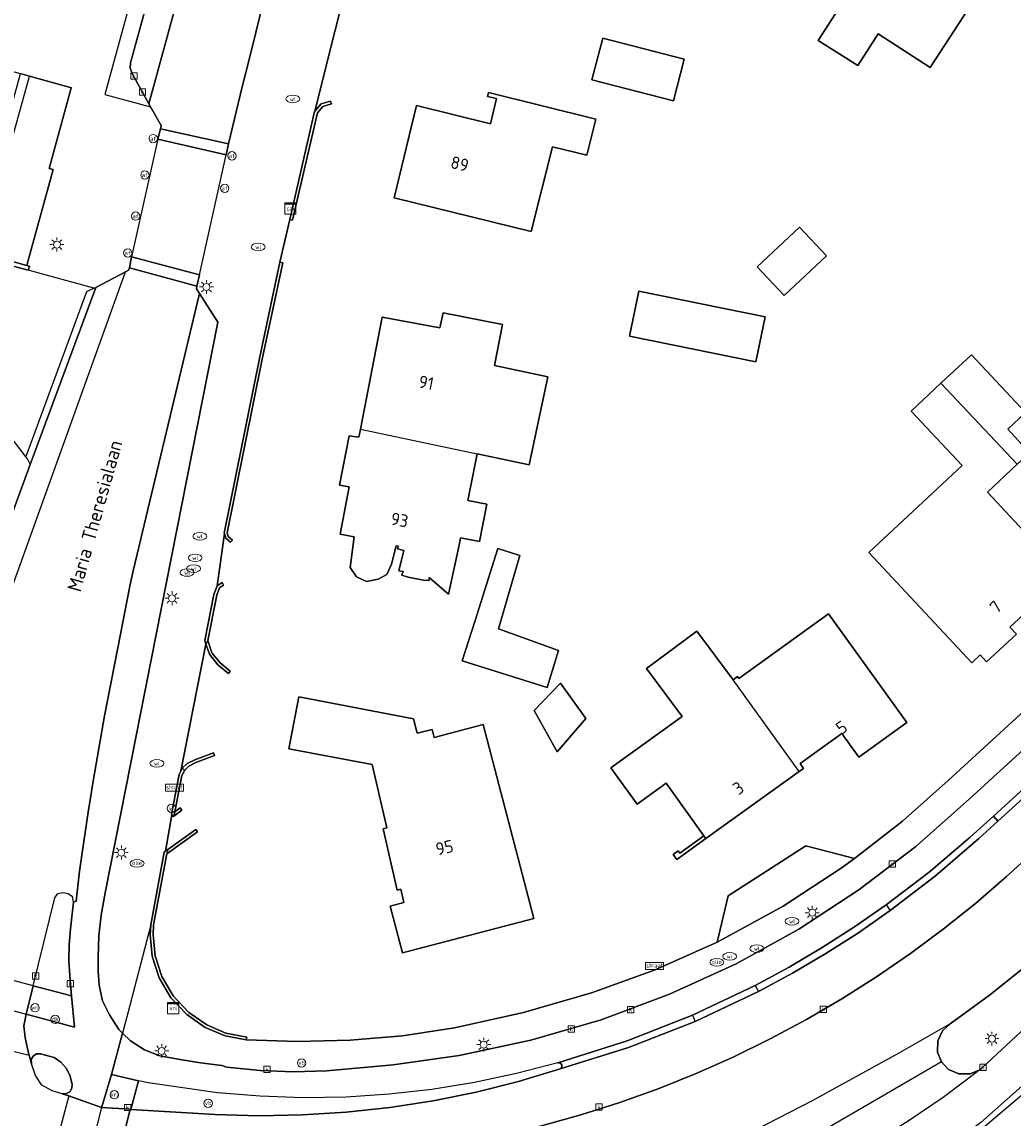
# Model space of a CAD drawing. Header units: metres. Extents: x 197147 to 199131, y 355511 to 356703.
# Tile 40 of 225: x 197538 to 197610, y 355995 to 356073. Entities that reach past the tile are written whole.
import ezdxf
from ezdxf.enums import TextEntityAlignment as Align

# ---------------------------------------------------------------- set-up
doc = ezdxf.new("R2010")
doc.units = ezdxf.units.M
for name, color, linetype in [('B-WE-GK-KADEMUUR-GV', 252, 'Continuous'), ('B-WE-GR-GRAS-GV', 252, 'Continuous'), ('B-WE-IE-MEUBILAIR_WEGMEUBILAIR-S', 252, 'Continuous'), ('B-WE-IE-TERREINAFSCHEIDING_KUNSTMATIG_MUUR-G', 252, 'IE-TERREINAFSCHEIDING-KUNSTMATIG-DICHT'), ('B-WE-IE-TERREINAFSCHEIDING_KUNSTMATIG_MUUR-GV', 252, 'IE-TERREINAFSCHEIDING-KUNSTMATIG-DICHT'), ('B-WE-KL-DATA_CAI-S', 252, 'Continuous'), ('B-WE-OG-BEBOUWING-GV', 252, 'Continuous'), ('B-WE-OG-BEBOUWING_HUISNUMMER-T18', 252, 'Continuous'), ('B-WE-OG-BEBOUWING_STRAATNAAM-T35', 252, 'Continuous'), ('B-WE-OG-TERREIN_ERF-GV', 252, 'Continuous'), ('B-WE-RI-HWA_KOLK-S', 253, 'Continuous'), ('B-WE-RI-VWA_AFSCHEIDER-S', 253, 'Continuous'), ('B-WE-VH-VERHARDING_ASFALT-GV', 253, 'Continuous'), ('B-WE-VH-VERHARDING_BETON-GV', 253, 'Continuous'), ('B-WE-VH-VERHARDING_GESLOTEN-GV', 253, 'Continuous'), ('B-WE-VH-VERHARDING_OPEN-GV', 253, 'Continuous'), ('B-WE-VH-VERHARDING_STRAATBAKSTEEN-GV', 253, 'Continuous'), ('B-WE-VH-VERHARDING_TEGEL-GV', 253, 'Continuous'), ('B-WE-VW-VRI-S', 253, 'Continuous')]:
    doc.layers.add(name, color=color, linetype=linetype)
doc.styles.add('NLCS-ISO-M-T18', font='NLCS-ISO.ttf', dxfattribs={"height": 1.8})
doc.styles.add('NLCS-ISO-M200-T25', font='NLCS-ISO.ttf')
doc.linetypes.add('IE-TERREINAFSCHEIDING-KUNSTMATIG-DICHT', pattern='A,8,-1,[82,NLCS.SHX,S=0.75,R=90,X=0,Y=0],-1', length=10)

# ---------------------------------------------------------------- blocks, each defined once
blk = doc.blocks.new('BGT-STRAATNAAMBORD-SO')
at = {"color": 0, "linetype": 'ByBlock', "lineweight": 18}
blk.add_lwpolyline([(-3.25, -1.25), (3.25, -1.25), (3.25, 1.25), (-3.25, 1.25)], close=True, dxfattribs=at)
at = {"color": 0, "linetype": 'ByBlock', "lineweight": 18, "style": 'NLCS-ISO-M-T18'}
blk.add_text('straat', height=1.5, dxfattribs=at).set_placement((0, 0.15), align=Align.MIDDLE_CENTER)
blk = doc.blocks.new('BGT-VERKLIKKER_TRANSPORTLEIDING-SO')
at = {"color": 0, "linetype": 'ByBlock', "lineweight": 18}
blk.add_circle((0, 0), 1.5, dxfattribs=at)
at = {"color": 0, "linetype": 'ByBlock', "lineweight": 18, "style": 'NLCS-ISO-M-T18'}
blk.add_text('vt', height=1.5, dxfattribs=at).set_placement((0, 0), align=Align.MIDDLE_CENTER)
blk = doc.blocks.new('BGT-VERKEERSREGELINSTALLATIEKAST-SO')
at = {"color": 0, "linetype": 'ByBlock', "lineweight": 18}
for points in [[(-2, 2), (2, 2), (2, 1.68), (-2, 1.68)], [(-2, 1.52), (2, 1.52), (2, -2), (-2, -2)]]:
    blk.add_lwpolyline(points, close=True, dxfattribs=at)
at = {"color": 0, "linetype": 'ByBlock', "lineweight": 18, "style": 'NLCS-ISO-M-T18'}
blk.add_text('vri', height=1.5, dxfattribs=at).set_placement((0, 0), align=Align.MIDDLE_CENTER)
blk = doc.blocks.new('BGT-CAIKAST-SO')
at = {"color": 0, "linetype": 'ByBlock', "lineweight": 18}
for points in [[(-2, 2), (2, 2), (2, 1.68), (-2, 1.68)], [(-2, 1.52), (2, 1.52), (2, -2), (-2, -2)]]:
    blk.add_lwpolyline(points, close=True, dxfattribs=at)
at = {"color": 0, "linetype": 'ByBlock', "lineweight": 18, "style": 'NLCS-ISO-M-T18'}
blk.add_text('cai', height=1.5, dxfattribs=at).set_placement((0, 0), align=Align.MIDDLE_CENTER)
blk = doc.blocks.new('BGT-LICHTMAST-SO')
at = {"color": 0, "linetype": 'ByBlock', "lineweight": 18}
for points in [[(-1.25, 0), (-2, 0)], [(-1.41, 1.41), (-0.88, 0.88)], [(0, 2), (0, 1.25)], [(0.88, 0.88), (1.41, 1.41)], [(2, 0), (1.25, 0)], [(-1.41, -1.41), (-0.88, -0.88)], [(0, -1.25), (0, -2)], [(0.88, -0.88), (1.41, -1.41)]]:
    blk.add_lwpolyline(points, dxfattribs=at)
blk.add_circle((0, 0), 1, dxfattribs=at)
blk = doc.blocks.new('BGT-VERKEERSREGELINSTALLATIEPAAL-SO')
at = {"color": 0, "linetype": 'ByBlock', "lineweight": 18}
blk.add_circle((0, 0), 1.5, dxfattribs=at)
at = {"color": 0, "linetype": 'ByBlock', "lineweight": 18, "style": 'NLCS-ISO-M-T18'}
blk.add_text('vri', height=1.5, dxfattribs=at).set_placement((-0.06, 0.08), align=Align.MIDDLE_CENTER)
blk = doc.blocks.new('BGT-VERKEERSBORDPAAL-SO')
at = {"color": 0, "linetype": 'ByBlock', "lineweight": 18}
blk.add_circle((0, 0), 1.5, dxfattribs=at)
at = {"color": 0, "linetype": 'ByBlock', "lineweight": 18, "style": 'NLCS-ISO-M-T18'}
blk.add_text('vb', height=1.5, dxfattribs=at).set_placement((0, 0.13), align=Align.MIDDLE_CENTER)
blk = doc.blocks.new('BGT-AFSLUITPAAL-SO')
at = {"color": 0, "linetype": 'ByBlock', "lineweight": 18}
blk.add_circle((0, 0), 1.5, dxfattribs=at)
at = {"color": 0, "linetype": 'ByBlock', "lineweight": 18, "style": 'NLCS-ISO-M-T18'}
blk.add_text('af', height=1.5, dxfattribs=at).set_placement((0, 0), align=Align.MIDDLE_CENTER)
blk = doc.blocks.new('BGT-DRUKKNOPPAAL-SO')
at = {"color": 0, "linetype": 'ByBlock', "lineweight": 18}
blk.add_circle((0, 0), 1.5, dxfattribs=at)
at = {"color": 0, "linetype": 'ByBlock', "lineweight": 18, "style": 'NLCS-ISO-M-T18'}
blk.add_text('dk', height=1.5, dxfattribs=at).set_placement((0, 0.15), align=Align.MIDDLE_CENTER)
blk = doc.blocks.new('BGT-WATERLEIDINGPUT-SO')
at = {"color": 0, "linetype": 'ByBlock', "lineweight": 18}
blk.add_ellipse((0, 0), major_axis=(2.5, 0), ratio=0.54, dxfattribs=at)
at = {"color": 0, "linetype": 'ByBlock', "lineweight": 18, "style": 'NLCS-ISO-M-T18'}
blk.add_text('wl', height=1.5, dxfattribs=at).set_placement((0, 0), align=Align.MIDDLE_CENTER)
blk = doc.blocks.new('BGT-KOLK-SO')
at = {"color": 0, "linetype": 'ByBlock', "lineweight": 18}
blk.add_lwpolyline([(-0.045, -0.045), (0.045, -0.045), (0.045, 0.045), (-0.045, 0.045)], close=True, dxfattribs=at)
at = {"color": 0, "linetype": 'ByBlock', "lineweight": 18, "style": 'NLCS-ISO-M-T18'}
blk.add_text('k', height=0.06, dxfattribs=at).set_placement((0, 0), align=Align.MIDDLE_CENTER)
blk = doc.blocks.new('BGT-BENZINEPUT_OLIEPUT-SO')
at = {"color": 0, "linetype": 'ByBlock', "lineweight": 18}
blk.add_ellipse((0, 0), major_axis=(2.5, 0), ratio=0.54, dxfattribs=at)
at = {"color": 0, "linetype": 'ByBlock', "lineweight": 18, "style": 'NLCS-ISO-M-T18'}
blk.add_text('olie', height=1.5, dxfattribs=at).set_placement((0, 0.16), align=Align.MIDDLE_CENTER)

msp = doc.modelspace()

# ---------------------------------------------------------------- linework, layer by layer
at = {"layer": 'B-WE-GK-KADEMUUR-GV', "flags": 128}
for points in [[(197557.674, 356059.167), (197557.88, 356059.125), (197559.66, 356066.84), (197560.056, 356067.29), (197560.677, 356067.479), (197560.616, 356067.68), (197559.938, 356067.473), (197559.489, 356066.964), (197559.467, 356066.939), (197557.674, 356059.167)], [(197553.563, 356036.159), (197553.269, 356036.423), (197553.195, 356036.674), (197555.709, 356049.155), (197557.184, 356056.068), (197556.979, 356056.112), (197555.503, 356049.198), (197552.979, 356036.665), (197552.992, 356036.619), (197553.084, 356036.307), (197553.423, 356036.003), (197553.563, 356036.159)], [(197551.794, 356028.954), (197552.436, 356032.203), (197552.632, 356032.737), (197552.932, 356032.925), (197552.82, 356033.103), (197552.46, 356032.877), (197552.233, 356032.26), (197551.577, 356028.939), (197551.666, 356028.678)], [(197551.794, 356028.954), (197551.666, 356028.678), (197551.908, 356027.969), (197552.522, 356027.202), (197553.277, 356026.573), (197553.411, 356026.734), (197552.673, 356027.35), (197552.095, 356028.072), (197551.794, 356028.954)], [(197549.967, 356019.769), (197550.138, 356019.642), (197550.439, 356019.933), (197550.942, 356020.187), (197552.27, 356020.69), (197552.196, 356020.886), (197550.857, 356020.379), (197550.316, 356020.106), (197549.967, 356019.769)], [(197549.967, 356019.769), (197549.866, 356019.57), (197549.74, 356019.322), (197549.179, 356016.475), (197549.225, 356016.418), (197549.321, 356016.3), (197549.368, 356016.336), (197549.426, 356016.642), (197549.94, 356019.253), (197550.138, 356019.642)], [(197549.368, 356016.336), (197549.943, 356016.768), (197549.817, 356016.936), (197549.426, 356016.642)], [(197548.916, 356013.933), (197548.86, 356013.634), (197551.049, 356015.205), (197550.927, 356015.376), (197548.916, 356013.933)], [(197548.916, 356013.933), (197548.749, 356013.813), (197548.669, 356013.755), (197547.698, 356008.537), (197547.656, 356007.814), (197547.811, 356006.272), (197548.3, 356004.737), (197549.151, 356003.298), (197550.287, 356002.081), (197551.619, 356001.156), (197553.037, 356000.554), (197554.55, 356000.264), (197554.59, 356000.471), (197553.098, 356000.756), (197551.721, 356001.341), (197550.425, 356002.241), (197549.32, 356003.425), (197548.493, 356004.823), (197548.018, 356006.315), (197547.866, 356007.819), (197547.906, 356008.499), (197547.909, 356008.525), (197548.86, 356013.634)]]:
    msp.add_lwpolyline(points, dxfattribs=at)
at = {"layer": 'B-WE-GR-GRAS-GV', "flags": 128}
msp.add_lwpolyline([(197610.648, 356005.65), (197607.911, 356003.479), (197605.084, 356001.428), (197604.533, 356000.925), (197604.193, 356000.19), (197604.179, 355999.381), (197604.456, 355998.688), (197604.972, 355998.148), (197605.714, 355997.825), (197606.524, 355997.829), (197607.21, 355998.122), (197607.332, 355998.213), (197607.446, 355998.311), (197622.726, 356012.517)], dxfattribs=at)
at = {"layer": 'B-WE-IE-TERREINAFSCHEIDING_KUNSTMATIG_MUUR-G', "ltscale": 0.2, "flags": 128}
for points in [[(197559.489, 356066.964), (197559.938, 356067.473), (197560.616, 356067.68), (197560.677, 356067.479), (197560.056, 356067.29), (197559.66, 356066.84), (197557.88, 356059.125), (197557.674, 356059.167)], [(197557.674, 356059.167), (197559.467, 356066.939), (197559.489, 356066.964)], [(197556.979, 356056.112), (197555.503, 356049.198), (197552.979, 356036.665), (197552.992, 356036.619)], [(197556.979, 356056.112), (197557.184, 356056.068), (197555.709, 356049.155), (197553.195, 356036.674), (197553.269, 356036.423), (197553.563, 356036.159)], [(197552.992, 356036.619), (197553.084, 356036.307), (197553.423, 356036.003), (197553.563, 356036.159)], [(197552.46, 356032.877), (197552.233, 356032.26), (197551.577, 356028.939), (197551.666, 356028.678)], [(197551.794, 356028.954), (197552.436, 356032.203), (197552.632, 356032.737), (197552.932, 356032.925), (197552.82, 356033.103)], [(197552.82, 356033.103), (197552.46, 356032.877)], [(197551.794, 356028.954), (197551.666, 356028.678)], [(197549.225, 356016.418), (197549.179, 356016.475), (197549.74, 356019.322), (197549.866, 356019.57)], [(197550.138, 356019.642), (197549.94, 356019.253), (197549.426, 356016.642)], [(197549.866, 356019.57), (197549.967, 356019.769)], [(197549.967, 356019.769), (197550.138, 356019.642)], [(197549.368, 356016.336), (197549.321, 356016.3), (197549.225, 356016.418)], [(197549.426, 356016.642), (197549.368, 356016.336)], [(197548.749, 356013.813), (197548.669, 356013.755), (197547.698, 356008.537)], [(197548.916, 356013.933), (197548.749, 356013.813)], [(197548.916, 356013.933), (197548.86, 356013.634)], [(197554.55, 356000.264), (197554.59, 356000.471), (197553.098, 356000.756), (197551.721, 356001.341), (197550.425, 356002.241), (197549.32, 356003.425), (197548.493, 356004.823), (197548.018, 356006.315), (197547.866, 356007.819), (197547.906, 356008.499), (197547.909, 356008.525), (197548.86, 356013.634)], [(197547.698, 356008.537), (197547.656, 356007.814), (197547.811, 356006.272), (197548.3, 356004.737), (197549.151, 356003.298), (197550.287, 356002.081), (197551.619, 356001.156), (197553.037, 356000.554), (197554.55, 356000.264)]]:
    msp.add_lwpolyline(points, dxfattribs=at)
at = {"layer": 'B-WE-IE-TERREINAFSCHEIDING_KUNSTMATIG_MUUR-GV', "ltscale": 0.2, "flags": 128}
for points in [[(197535.486, 356056.787), (197534.806, 356056.972), (197532.213, 356057.676), (197531.773, 356057.796), (197530.467, 356058.151), (197530.382, 356057.865), (197532.126, 356057.365), (197538.91, 356055.531), (197538.997, 356055.833), (197538.806, 356055.885), (197535.486, 356056.787)], [(197587.56, 356014.728), (197587.414, 356014.931), (197585.685, 356013.687), (197585.568, 356013.849), (197585.211, 356013.592), (197585.474, 356013.227), (197587.56, 356014.728)]]:
    msp.add_lwpolyline(points, dxfattribs=at)
at = {"layer": 'B-WE-OG-BEBOUWING-GV', "flags": 128}
for points in [[(197599.917, 356072.511), (197603.652, 356070.091), (197607.414, 356075.875), (197602.176, 356079.282), (197602.572, 356080.419), (197598.23, 356083.231), (197593.863, 356076.433), (197597.096, 356074.338), (197595.624, 356072.041), (197598.453, 356070.228), (197599.917, 356072.511)], [(197585.999, 356070.679), (197580.147, 356072.196), (197579.375, 356069.213), (197585.227, 356067.696), (197585.999, 356070.679)], [(197575.018, 356058.312), (197576.548, 356064.404), (197578.995, 356063.79), (197579.647, 356066.384), (197571.938, 356068.29), (197571.871, 356068.019), (197572.53, 356067.857), (197572.087, 356066.056), (197566.79, 356067.358), (197565.164, 356060.729), (197575.018, 356058.312)], [(197591.243, 356055.786), (197593.167, 356053.73), (197596.207, 356056.575), (197594.283, 356058.631), (197591.243, 356055.786)], [(197582.072, 356050.796), (197591.148, 356048.953), (197591.806, 356052.193), (197582.729, 356054.035), (197582.072, 356050.796)], [(197572.494, 356042.06), (197574.867, 356041.555), (197576.213, 356047.888), (197572.375, 356048.704), (197572.95, 356051.627), (197568.683, 356052.484), (197568.465, 356051.398), (197564.317, 356052.167), (197562.764, 356044.128), (197571.124, 356042.351), (197572.494, 356042.06)], [(197604.426, 356047.414), (197609.907, 356041.606), (197610.79, 356042.429), (197609.223, 356044.132), (197610.507, 356045.313), (197606.631, 356049.47), (197604.426, 356047.414)], [(197604.426, 356047.414), (197602.293, 356045.425), (197605.951, 356041.502), (197599.257, 356035.26), (197606.636, 356027.346), (197607.243, 356027.912), (197607.707, 356027.415), (197609.842, 356029.406), (197609.378, 356029.903), (197612.26, 356032.59), (197610.221, 356034.777), (197611.311, 356035.793), (197607.759, 356039.603), (197609.907, 356041.606)], [(197562.764, 356044.128), (197562.65, 356043.54), (197561.94, 356043.64), (197561.255, 356040.101), (197561.942, 356039.98), (197561.3, 356036.575), (197562.293, 356036.391), (197562.017, 356034.191), (197562.477, 356033.525), (197563.186, 356033.176), (197564.017, 356033.348), (197564.65, 356033.694), (197564.989, 356034.43), (197565.312, 356035.754), (197565.452, 356035.72), (197565.404, 356035.524), (197565.861, 356035.412), (197565.506, 356033.958), (197565.811, 356033.9), (197565.736, 356033.634), (197566.186, 356033.49), (197567.27, 356033.284), (197567.693, 356033.261), (197567.691, 356033.474), (197569.087, 356032.27), (197569.835, 356035.798), (197569.938, 356036.319), (197571.31, 356036.049), (197571.838, 356038.73), (197570.465, 356039), (197571.124, 356042.351)], [(197570.979, 356030.388), (197570.05, 356027.478), (197576.169, 356025.563), (197576.97, 356028.239), (197572.66, 356029.785), (197574.204, 356035.053), (197572.629, 356035.556), (197570.979, 356030.388)], [(197594.241, 356019.537), (197594.556, 356019.764), (197594.311, 356020.105), (197597.306, 356022.261), (197598.521, 356020.573), (197601.97, 356023.056), (197596.357, 356030.855), (197589.927, 356026.227), (197589.834, 356026.357), (197589.508, 356026.122)], [(197587.414, 356014.931), (197587.56, 356014.728), (197594.241, 356019.537), (197589.508, 356026.122), (197586.902, 356029.625), (197583.299, 356026.944), (197585.862, 356023.498), (197580.736, 356019.809), (197582.611, 356017.204), (197584.697, 356018.705), (197587.414, 356014.931)], [(197577.111, 356025.887), (197575.237, 356023.926), (197576.865, 356020.947), (197578.923, 356023.357), (197577.111, 356025.887)], [(197575.21, 356008.99), (197571.556, 356022.908), (197568.045, 356021.986), (197567.893, 356022.566), (197566.838, 356022.289), (197566.566, 356023.328), (197558.33, 356024.9), (197557.62, 356021.18), (197563.602, 356020.038), (197564.639, 356015.498), (197564.378, 356015.43), (197565.383, 356011.031), (197565.644, 356011.099), (197565.867, 356010.124), (197564.9, 356009.87), (197565.781, 356006.514), (197575.21, 356008.99)]]:
    msp.add_lwpolyline(points, dxfattribs=at)
at = {"layer": 'B-WE-OG-TERREIN_ERF-GV', "flags": 128}
for points in [[(197597.096, 356074.338), (197593.863, 356076.433), (197598.23, 356083.231), (197602.572, 356080.419), (197602.176, 356079.282), (197607.414, 356075.875), (197603.652, 356070.091), (197599.917, 356072.511), (197598.453, 356070.228), (197595.624, 356072.041), (197597.096, 356074.338)], [(197561.918, 356076.64), (197560.941, 356072.777), (197559.489, 356066.964), (197559.938, 356067.473), (197560.616, 356067.68), (197560.677, 356067.479), (197560.056, 356067.29), (197559.66, 356066.84), (197557.88, 356059.125), (197557.674, 356059.167), (197556.979, 356056.112), (197557.184, 356056.068), (197555.709, 356049.155), (197553.195, 356036.674), (197553.269, 356036.423), (197553.563, 356036.159), (197553.423, 356036.003), (197553.084, 356036.307), (197552.992, 356036.619), (197552.46, 356032.877), (197552.82, 356033.103), (197552.932, 356032.925), (197552.632, 356032.737), (197552.436, 356032.203), (197551.794, 356028.954), (197552.095, 356028.072), (197552.673, 356027.35), (197553.411, 356026.734), (197553.277, 356026.573), (197552.522, 356027.202), (197551.908, 356027.969), (197551.666, 356028.678)], [(197585.999, 356070.679), (197585.227, 356067.696), (197579.375, 356069.213), (197580.147, 356072.196), (197585.999, 356070.679)], [(197575.018, 356058.312), (197565.164, 356060.729), (197566.79, 356067.358), (197572.087, 356066.056), (197572.53, 356067.857), (197571.871, 356068.019), (197571.938, 356068.29), (197579.647, 356066.384), (197578.995, 356063.79), (197576.548, 356064.404), (197575.018, 356058.312)], [(197591.243, 356055.786), (197594.283, 356058.631), (197596.207, 356056.575), (197593.167, 356053.73), (197591.243, 356055.786)], [(197591.148, 356048.953), (197582.072, 356050.796), (197582.729, 356054.035), (197591.806, 356052.193), (197591.148, 356048.953)], [(197572.375, 356048.704), (197576.213, 356047.888), (197574.867, 356041.555), (197572.494, 356042.06), (197571.124, 356042.351), (197570.465, 356039), (197571.838, 356038.73), (197571.31, 356036.049), (197569.938, 356036.319), (197569.835, 356035.798), (197569.087, 356032.27), (197567.691, 356033.474), (197567.693, 356033.261), (197567.27, 356033.284), (197566.186, 356033.49), (197565.736, 356033.634), (197565.811, 356033.9), (197565.506, 356033.958), (197565.861, 356035.412), (197565.404, 356035.524), (197565.452, 356035.72), (197565.312, 356035.754), (197564.989, 356034.43), (197564.65, 356033.694), (197564.017, 356033.348), (197563.186, 356033.176), (197562.477, 356033.525), (197562.017, 356034.191), (197562.293, 356036.391), (197561.3, 356036.575), (197561.942, 356039.98), (197561.255, 356040.101), (197561.94, 356043.64), (197562.65, 356043.54), (197562.764, 356044.128), (197564.317, 356052.167), (197568.465, 356051.398), (197568.683, 356052.484), (197572.95, 356051.627), (197572.375, 356048.704)], [(197609.907, 356041.606), (197607.759, 356039.603), (197611.311, 356035.793), (197610.221, 356034.777), (197612.26, 356032.59), (197609.378, 356029.903), (197609.842, 356029.406), (197607.707, 356027.415), (197607.243, 356027.912), (197606.636, 356027.346), (197599.257, 356035.26), (197605.951, 356041.502), (197602.293, 356045.425), (197604.426, 356047.414), (197606.631, 356049.47), (197610.507, 356045.313), (197609.223, 356044.132), (197610.79, 356042.429), (197609.907, 356041.606)], [(197576.97, 356028.239), (197576.169, 356025.563), (197570.05, 356027.478), (197570.979, 356030.388), (197572.629, 356035.556), (197574.204, 356035.053), (197572.66, 356029.785), (197576.97, 356028.239)], [(197594.241, 356019.537), (197587.56, 356014.728), (197585.474, 356013.227), (197585.211, 356013.592), (197585.568, 356013.849), (197585.685, 356013.687), (197587.414, 356014.931), (197584.697, 356018.705), (197582.611, 356017.204), (197580.736, 356019.809), (197585.862, 356023.498), (197583.299, 356026.944), (197586.902, 356029.625), (197589.508, 356026.122), (197589.834, 356026.357), (197589.927, 356026.227), (197596.357, 356030.855), (197601.97, 356023.056), (197598.521, 356020.573), (197597.306, 356022.261), (197594.311, 356020.105), (197594.556, 356019.764), (197594.241, 356019.537)], [(197551.666, 356028.678), (197549.866, 356019.57), (197549.967, 356019.769), (197550.316, 356020.106), (197550.857, 356020.379), (197552.196, 356020.886), (197552.27, 356020.69), (197550.942, 356020.187), (197550.439, 356019.933), (197550.138, 356019.642), (197549.94, 356019.253), (197549.426, 356016.642), (197549.817, 356016.936), (197549.943, 356016.768), (197549.368, 356016.336), (197549.321, 356016.3), (197549.225, 356016.418), (197548.749, 356013.813), (197548.916, 356013.933), (197550.927, 356015.376), (197551.049, 356015.205), (197548.86, 356013.634), (197547.909, 356008.525), (197547.906, 356008.499), (197547.866, 356007.819), (197548.018, 356006.315), (197548.493, 356004.823), (197549.32, 356003.425), (197550.425, 356002.241), (197551.721, 356001.341), (197553.098, 356000.756), (197554.59, 356000.471), (197554.55, 356000.264), (197558.235, 356000.151), (197562.011, 356000.239), (197565.776, 356000.555), (197569.51, 356001.133), (197574.463, 356002.237), (197579.34, 356003.64), (197583.917, 356005.3), (197588.357, 356007.296), (197589.149, 356010.605), (197594.739, 356014.192), (197598.225, 356013.284), (197601.679, 356015.98), (197604.955, 356018.89), (197611.84, 356025.207)], [(197577.111, 356025.887), (197578.923, 356023.357), (197576.865, 356020.947), (197575.237, 356023.926), (197577.111, 356025.887)], [(197575.21, 356008.99), (197565.781, 356006.514), (197564.9, 356009.87), (197565.867, 356010.124), (197565.644, 356011.099), (197565.383, 356011.031), (197564.378, 356015.43), (197564.639, 356015.498), (197563.602, 356020.038), (197557.62, 356021.18), (197558.33, 356024.9), (197566.566, 356023.328), (197566.838, 356022.289), (197567.893, 356022.566), (197568.045, 356021.986), (197571.556, 356022.908), (197575.21, 356008.99)]]:
    msp.add_lwpolyline(points, dxfattribs=at)
at = {"layer": 'B-WE-VH-VERHARDING_ASFALT-GV', "flags": 128}
for points in [[(197549.58, 356074.827), (197547.558, 356067.478), (197547.672, 356067.278), (197548.442, 356065.922), (197548.389, 356065.692), (197553.284, 356064.606), (197554.271, 356068.711), (197554.772, 356070.672), (197555.73, 356074.554)], [(197533.163, 356020.065), (197545.883, 356055.42), (197543.752, 356054.305), (197539.051, 356041.579), (197531.357, 356020.672), (197533.163, 356020.065)], [(197542.157, 356010.17), (197542.35, 356010.238), (197542.596, 356012.385), (197542.889, 356014.515), (197543.207, 356016.609), (197543.579, 356018.855), (197544.391, 356023.538), (197545.328, 356028.427), (197546.205, 356032.84), (197546.445, 356033.941), (197551.198, 356053.853), (197550.979, 356054.192), (197551.02, 356054.397), (197546.173, 356055.705), (197546.109, 356055.538), (197545.883, 356055.42)], [(197576.922, 355998.629), (197581.89, 356000.197), (197586.581, 356002.04), (197591.101, 356004.186), (197593.526, 356005.495), (197595.901, 356006.896), (197598.222, 356008.385), (197600.483, 356009.959), (197603.57, 356012.315), (197606.529, 356014.831), (197608.192, 356016.34), (197612.633, 356020.369), (197619.269, 356026.535), (197622.556, 356029.59), (197628.399, 356035.019), (197634.164, 356040.236), (197640.064, 356045.299), (197642.086, 356046.972), (197642.102, 356046.985)], [(197605.084, 356001.428), (197607.911, 356003.479), (197610.648, 356005.65), (197614.969, 356009.444), (197619.22, 356013.317), (197623.4, 356017.268), (197627.506, 356021.293), (197629.151, 356023.219), (197630.572, 356025.316), (197632.629, 356028.768), (197633.377, 356029.911), (197634.219, 356030.992), (197635.148, 356032), (197636.154, 356032.924), (197646.452, 356041.628)], [(197648.388, 356039.587), (197648.303, 356039.515), (197645.056, 356036.954), (197641.701, 356034.536), (197638.882, 356032.471), (197637.557, 356031.316), (197636.299, 356030.085), (197635.113, 356028.784), (197634.004, 356027.42), (197632.04, 356024.53), (197631.066, 356022.881), (197629.269, 356020.075), (197627.27, 356017.398), (197625.083, 356014.872), (197622.726, 356012.517), (197607.446, 355998.311), (197607.332, 355998.213), (197607.21, 355998.122), (197604.595, 355996.13), (197602.079, 355994.437), (197598.717, 355992.347), (197595.17, 355990.302)], [(197613.125, 356023.65), (197606.464, 356017.565), (197602.616, 356014.157), (197598.531, 356011.037), (197594.227, 356008.226), (197589.727, 356005.741), (197584.951, 356003.548), (197580.026, 356001.715), (197574.98, 356000.249), (197569.839, 355999.159), (197565.108, 355998.473), (197560.346, 355998.052), (197557.954, 355997.984), (197555.558, 355998.068), (197553.172, 355998.305), (197552.799, 355998.424), (197551.272, 355998.63), (197549.786, 355998.867), (197548.343, 355999.13), (197547.247, 355999.556), (197546.24, 356000.193), (197545.672, 356000.751), (197544.889, 355997.795), (197546.822, 355997.323)], [(197615.05, 356017.371), (197609.128, 356011.99), (197606.898, 356010.066), (197604.597, 356008.223), (197602.23, 356006.466), (197599.802, 356004.798), (197597.312, 356003.219), (197594.765, 356001.731), (197592.165, 356000.337), (197589.518, 355999.04), (197586.845, 355997.85), (197584.128, 355996.76), (197581.371, 355995.772), (197578.582, 355994.889), (197575.763, 355994.106), (197572.917, 355993.42), (197570.05, 355992.833), (197567.165, 355992.345), (197561.761, 355991.723), (197556.326, 355991.49), (197550.888, 355991.631), (197545.472, 355992.14)], [(197539.254, 356004.144), (197540.804, 356010.467), (197541.024, 356010.788), (197541.406, 356010.863), (197541.784, 356010.773), (197542.089, 356010.568)], [(197539.254, 356004.144), (197539.26, 356004.142), (197542.009, 356003.429), (197541.917, 356004.53), (197541.816, 356005.935), (197541.843, 356007.11), (197541.939, 356008.237), (197542.157, 356010.17), (197542.089, 356010.568)], [(197538.759, 356002.126), (197539.254, 356004.144), (197530.11, 356006.598), (197529.865, 356005.735), (197529.693, 356005.163), (197529.488, 356004.602), (197538.759, 356002.126)], [(197529.488, 356004.602), (197528.792, 356003.214), (197527.878, 356001.959), (197538.965, 355999.181), (197538.926, 355999.321), (197538.685, 356000.449), (197538.578, 356001.28), (197538.759, 356002.126)], [(197604.456, 355998.688), (197604.179, 355999.381), (197604.193, 356000.19), (197604.533, 356000.925), (197605.084, 356001.428), (197601.407, 355999.304), (197595.172, 355995.896), (197589.356, 355992.895), (197589.469, 355992.902), (197590.206, 355992.833), (197590.92, 355992.525), (197591.5, 355992.007), (197591.873, 355991.369)], [(197541.809, 355996.242), (197541.347, 355996.404), (197540.614, 355996.609), (197539.891, 355997.017), (197539.437, 355997.711), (197539.137, 355998.56), (197538.965, 355999.181)], [(197541.347, 355996.404), (197541.616, 355996.396), (197541.889, 355996.541), (197542.045, 355996.808), (197542.048, 355997.077), (197541.922, 355997.658), (197541.648, 355998.206), (197541.245, 355998.668), (197540.756, 355999.006), (197540.15, 355999.181), (197539.785, 355999.272), (197539.494, 355999.265), (197539.248, 355999.11), (197539.116, 355998.85), (197539.137, 355998.56)], [(197577.096, 355998.179), (197577.211, 355998.309), (197577.21, 355998.482), (197577.094, 355998.61), (197576.922, 355998.629), (197573.95, 355997.847), (197570.934, 355997.206), (197567.883, 355996.711), (197564.808, 355996.364), (197561.72, 355996.166), (197558.63, 355996.119), (197555.548, 355996.22), (197552.485, 355996.469), (197547.508, 355997.193), (197546.822, 355997.323), (197546.266, 355995.281), (197552.32, 355994.902), (197555.448, 355994.818), (197558.587, 355994.876), (197561.726, 355995.076), (197564.856, 355995.418), (197567.968, 355995.902), (197571.051, 355996.525), (197574.097, 355997.285), (197577.096, 355998.179)], [(197607.21, 355998.122), (197606.524, 355997.829), (197605.714, 355997.825), (197604.972, 355998.148), (197604.456, 355998.688), (197591.873, 355991.369), (197592.037, 355990.647), (197591.966, 355989.873), (197591.654, 355989.16), (197591.163, 355988.607), (197590.157, 355987.863), (197589.109, 355987.181), (197591.695, 355988.392), (197595.17, 355990.302)], [(197611.005, 355996.959), (197610.668, 355997.324), (197607.294, 355994.333), (197604.864, 355992.536), (197602.483, 355990.911), (197599.813, 355989.273), (197596.185, 355987.235), (197592.477, 355985.386), (197588.77, 355983.736), (197588.961, 355983.268), (197592.309, 355984.552), (197599.846, 355988.603), (197607.251, 355993.787), (197611.005, 355996.959)], [(197544.166, 355995.414), (197541.809, 355996.242), (197536.821, 355977.612), (197537.077, 355977.759), (197537.956, 355978.117), (197538.731, 355978.38), (197539.71, 355978.626)], [(197544.166, 355995.414), (197542.022, 355986.955), (197543.896, 355986.478), (197545.472, 355992.14), (197545.511, 355992.374), (197546.214, 355995.284), (197544.166, 355995.414)]]:
    msp.add_lwpolyline(points, dxfattribs=at)
at = {"layer": 'B-WE-VH-VERHARDING_BETON-GV', "flags": 128}
for points in [[(197548.209, 356064.936), (197553.115, 356063.824), (197553.284, 356064.606), (197548.389, 356065.692), (197548.209, 356064.936)], [(197551.191, 356055.193), (197546.317, 356056.502), (197546.173, 356055.705), (197551.02, 356054.397), (197551.191, 356055.193)], [(197612.974, 356020.017), (197608.52, 356015.964), (197607.155, 356014.723), (197604.041, 356012.048), (197600.783, 356009.55), (197598.505, 356007.966), (197596.168, 356006.467), (197593.776, 356005.058), (197591.334, 356003.741), (197586.776, 356001.586), (197581.995, 355999.714), (197577.096, 355998.179), (197574.097, 355997.285), (197571.051, 355996.525), (197567.968, 355995.902), (197564.856, 355995.418), (197561.726, 355995.076), (197558.587, 355994.876), (197555.448, 355994.818), (197552.32, 355994.902), (197546.266, 355995.281), (197546.214, 355995.284), (197545.511, 355992.374)], [(197575.763, 355994.106), (197578.582, 355994.889), (197581.371, 355995.772), (197584.128, 355996.76), (197586.845, 355997.85), (197589.518, 355999.04), (197592.165, 356000.337), (197594.765, 356001.731), (197597.312, 356003.219), (197599.802, 356004.798), (197602.23, 356006.466), (197604.597, 356008.223), (197606.898, 356010.066), (197609.128, 356011.99), (197615.05, 356017.371)]]:
    msp.add_lwpolyline(points, dxfattribs=at)
at = {"layer": 'B-WE-VH-VERHARDING_GESLOTEN-GV', "flags": 128}
for points in [[(197539.137, 355998.56), (197539.116, 355998.85), (197539.248, 355999.11), (197539.494, 355999.265), (197539.785, 355999.272), (197540.15, 355999.181), (197540.756, 355999.006), (197541.245, 355998.668), (197541.648, 355998.206), (197541.922, 355997.658), (197542.048, 355997.077), (197542.045, 355996.808), (197541.889, 355996.541), (197541.616, 355996.396), (197541.347, 355996.404), (197541.809, 355996.242), (197544.166, 355995.414), (197544.277, 355995.779), (197544.889, 355997.795), (197545.672, 356000.751), (197545.398, 356001.02), (197544.741, 356002.067), (197544.247, 356003.076), (197544.006, 356004.209), (197543.924, 356005.213), (197543.921, 356006.23), (197543.979, 356007.738), (197544.133, 356009.228), (197544.43, 356010.83), (197552.525, 356051.796), (197551.198, 356053.853), (197546.445, 356033.941), (197546.205, 356032.84), (197545.328, 356028.427), (197544.391, 356023.538), (197543.579, 356018.855), (197543.207, 356016.609), (197542.889, 356014.515), (197542.596, 356012.385), (197542.35, 356010.238), (197542.157, 356010.17), (197541.939, 356008.237), (197541.843, 356007.11), (197541.816, 356005.935), (197541.917, 356004.53), (197542.009, 356003.429), (197542.235, 356001.188), (197538.759, 356002.126), (197538.578, 356001.28), (197538.685, 356000.449), (197538.926, 355999.321), (197538.965, 355999.181), (197539.137, 355998.56)], [(197600.483, 356009.959), (197600.783, 356009.55), (197604.041, 356012.048), (197607.155, 356014.723), (197608.52, 356015.964), (197608.192, 356016.34), (197606.529, 356014.831), (197603.57, 356012.315), (197600.483, 356009.959)], [(197600.483, 356009.959), (197598.222, 356008.385), (197595.901, 356006.896), (197593.526, 356005.495), (197591.101, 356004.186), (197591.334, 356003.741), (197593.776, 356005.058), (197596.168, 356006.467), (197598.505, 356007.966), (197600.783, 356009.55)], [(197591.101, 356004.186), (197586.581, 356002.04), (197586.776, 356001.586), (197591.334, 356003.741)], [(197586.581, 356002.04), (197581.89, 356000.197), (197576.922, 355998.629), (197577.094, 355998.61), (197577.21, 355998.482), (197577.211, 355998.309), (197577.096, 355998.179), (197581.995, 355999.714), (197586.776, 356001.586)]]:
    msp.add_lwpolyline(points, dxfattribs=at)
at = {"layer": 'B-WE-VH-VERHARDING_OPEN-GV', "flags": 128}
for points in [[(197537.245, 356063.141), (197538.967, 356069.362), (197538.999, 356069.479), (197538.328, 356069.665), (197538.295, 356069.548), (197536.569, 356063.324), (197534.854, 356057.145), (197534.806, 356056.972), (197535.486, 356056.787), (197535.534, 356056.961), (197537.245, 356063.141)], [(197535.486, 356056.787), (197538.806, 356055.885), (197538.854, 356056.062), (197540.55, 356062.247), (197540.691, 356062.763), (197540.412, 356062.845), (197541.972, 356068.528), (197542.003, 356068.642), (197538.999, 356069.479)], [(197608.52, 356015.964), (197612.974, 356020.017), (197619.605, 356026.18), (197619.269, 356026.535), (197612.633, 356020.369), (197608.192, 356016.34), (197608.52, 356015.964)], [(197588.357, 356007.296), (197588.73, 356007.482), (197593.089, 356009.88), (197597.26, 356012.592), (197598.225, 356013.284), (197594.739, 356014.192), (197589.149, 356010.605), (197588.357, 356007.296)]]:
    msp.add_lwpolyline(points, dxfattribs=at)
at = {"layer": 'B-WE-VH-VERHARDING_STRAATBAKSTEEN-GV', "flags": 128}
msp.add_lwpolyline([(197547.614, 356075.4), (197546.25, 356070.432), (197546.234, 356070.04), (197546.373, 356069.669), (197547.558, 356067.478), (197549.58, 356074.827)], dxfattribs=at)
at = {"layer": 'B-WE-VH-VERHARDING_TEGEL-GV', "flags": 128}
for points in [[(197548.897, 356080.076), (197547.859, 356080.384), (197547.749, 356080.4), (197544.396, 356068.153), (197547.672, 356067.278), (197547.558, 356067.478), (197546.373, 356069.669), (197546.234, 356070.04), (197546.25, 356070.432), (197547.614, 356075.4), (197548.897, 356080.076)], [(197557.237, 356080.329), (197557.205, 356080.271), (197555.73, 356074.554), (197554.772, 356070.672), (197554.271, 356068.711), (197553.284, 356064.606), (197553.115, 356063.824)], [(197547.698, 356008.537), (197548.669, 356013.755), (197548.749, 356013.813), (197549.225, 356016.418), (197549.179, 356016.475), (197549.74, 356019.322), (197549.866, 356019.57), (197551.666, 356028.678), (197551.577, 356028.939), (197552.233, 356032.26), (197552.46, 356032.877), (197552.992, 356036.619), (197552.979, 356036.665), (197555.503, 356049.198), (197556.979, 356056.112), (197557.674, 356059.167), (197559.467, 356066.939), (197559.489, 356066.964), (197560.941, 356072.777), (197561.918, 356076.64)], [(197536.982, 356074.675), (197535.864, 356070.69), (197535.776, 356070.376), (197538.328, 356069.665), (197538.999, 356069.479), (197542.003, 356068.642), (197541.972, 356068.528), (197540.412, 356062.845), (197540.691, 356062.763), (197540.55, 356062.247), (197538.854, 356056.062), (197538.806, 356055.885), (197538.997, 356055.833), (197538.91, 356055.531)], [(197548.209, 356064.936), (197548.389, 356065.692), (197548.442, 356065.922), (197547.672, 356067.278)], [(197546.317, 356056.502), (197551.191, 356055.193), (197553.115, 356063.824), (197548.209, 356064.936), (197546.317, 356056.502)], [(197529.33, 356047.395), (197534.959, 356045.857), (197536.112, 356045.536), (197538.727, 356042.104), (197543.119, 356053.999), (197543.62, 356054.241), (197538.91, 356055.531), (197532.126, 356057.365), (197529.33, 356047.395)], [(197543.62, 356054.241), (197543.752, 356054.305), (197545.883, 356055.42), (197546.109, 356055.538), (197546.173, 356055.705), (197546.317, 356056.502)], [(197551.191, 356055.193), (197551.02, 356054.397), (197550.979, 356054.192), (197551.198, 356053.853), (197552.525, 356051.796), (197544.43, 356010.83), (197544.133, 356009.228), (197543.979, 356007.738), (197543.921, 356006.23), (197543.924, 356005.213), (197544.006, 356004.209), (197544.247, 356003.076), (197544.741, 356002.067), (197545.398, 356001.02), (197545.672, 356000.751)], [(197538.727, 356042.104), (197538.877, 356041.927), (197539.051, 356041.579), (197543.752, 356054.305)], [(197531.357, 356020.672), (197539.051, 356041.579)], [(197611.84, 356025.207), (197604.955, 356018.89), (197601.679, 356015.98), (197598.225, 356013.284), (197597.26, 356012.592), (197593.089, 356009.88), (197588.73, 356007.482), (197588.357, 356007.296), (197583.917, 356005.3), (197579.34, 356003.64), (197574.463, 356002.237), (197569.51, 356001.133), (197565.776, 356000.555), (197562.011, 356000.239), (197558.235, 356000.151), (197554.55, 356000.264), (197553.037, 356000.554), (197551.619, 356001.156), (197550.287, 356002.081), (197549.151, 356003.298), (197548.3, 356004.737), (197547.811, 356006.272), (197547.656, 356007.814), (197547.698, 356008.537), (197546.079, 356002.287), (197545.672, 356000.751), (197546.24, 356000.193), (197547.247, 355999.556), (197548.343, 355999.13), (197549.786, 355998.867), (197551.272, 355998.63), (197552.799, 355998.424), (197553.172, 355998.305), (197555.558, 355998.068), (197557.954, 355997.984), (197560.346, 355998.052), (197565.108, 355998.473), (197569.839, 355999.159), (197574.98, 356000.249), (197580.026, 356001.715), (197584.951, 356003.548), (197589.727, 356005.741), (197594.227, 356008.226), (197598.531, 356011.037), (197602.616, 356014.157), (197606.464, 356017.565), (197613.125, 356023.65)], [(197539.26, 356004.142), (197539.254, 356004.144), (197538.759, 356002.126), (197542.235, 356001.188), (197542.009, 356003.429), (197539.26, 356004.142)], [(197546.266, 355995.281), (197546.822, 355997.323), (197544.889, 355997.795), (197544.277, 355995.779), (197544.166, 355995.414), (197546.214, 355995.284), (197546.266, 355995.281)]]:
    msp.add_lwpolyline(points, dxfattribs=at)

# ---------------------------------------------------------------- block references
at = {"layer": 'B-WE-IE-MEUBILAIR_WEGMEUBILAIR-S'}
for name, p, xscale, yscale, zscale in [('BGT-WATERLEIDINGPUT-SO', (197557.901, 356067.831), 0.2, 0.2, 0.2), ('BGT-AFSLUITPAAL-SO', (197547.881, 356064.986), 0.2, 0.2, 0.2), ('BGT-AFSLUITPAAL-SO', (197553.531, 356063.748), 0.2, 0.2, 0.2), ('BGT-AFSLUITPAAL-SO', (197547.279, 356062.37), 0.2, 0.2, 0.2), ('BGT-AFSLUITPAAL-SO', (197553.015, 356061.413), 0.2, 0.2, 0.2), ('BGT-AFSLUITPAAL-SO', (197546.619, 356059.422), 0.2, 0.2, 0.2), ('BGT-LICHTMAST-SO', (197540.962, 356057.375), 0.25, 0.25, 0.25), ('BGT-AFSLUITPAAL-SO', (197546.047, 356056.773), 0.2, 0.2, 0.2), ('BGT-WATERLEIDINGPUT-SO', (197555.415, 356057.204), 0.2, 0.2, 0.2), ('BGT-LICHTMAST-SO', (197551.698, 356054.332), 0.25, 0.25, 0.25), ('BGT-WATERLEIDINGPUT-SO', (197551.222, 356036.432), 0.2, 0.2, 0.2), ('BGT-WATERLEIDINGPUT-SO', (197550.891, 356034.882), 0.2, 0.2, 0.2), ('BGT-WATERLEIDINGPUT-SO', (197550.779, 356034.108), 0.2, 0.2, 0.2), ('BGT-WATERLEIDINGPUT-SO', (197550.308, 356033.826), 0.2, 0.2, 0.2), ('BGT-LICHTMAST-SO', (197549.229, 356031.98), 0.25, 0.25, 0.25), ('BGT-WATERLEIDINGPUT-SO', (197548.146, 356020.122), 0.2, 0.2, 0.2), ('BGT-STRAATNAAMBORD-SO', (197549.399, 356018.385), 0.2, 0.2, 0.2), ('BGT-VERKLIKKER_TRANSPORTLEIDING-SO', (197549.19, 356016.896), 0.2, 0.2, 0.2), ('BGT-LICHTMAST-SO', (197545.591, 356013.716), 0.25, 0.25, 0.25), ('BGT-LICHTMAST-SO', (197595.191, 356009.399), 0.25, 0.25, 0.25), ('BGT-WATERLEIDINGPUT-SO', (197593.737, 356008.787), 0.2, 0.2, 0.2), ('BGT-WATERLEIDINGPUT-SO', (197591.209, 356006.825), 0.2, 0.2, 0.2), ('BGT-STRAATNAAMBORD-SO', (197583.86, 356005.58), 0.2, 0.2, 0.2), ('BGT-WATERLEIDINGPUT-SO', (197589.26, 356006.264), 0.2, 0.2, 0.2), ('BGT-LICHTMAST-SO', (197571.608, 355999.928), 0.25, 0.25, 0.25), ('BGT-LICHTMAST-SO', (197608.092, 356000.357), 0.25, 0.25, 0.25), ('BGT-LICHTMAST-SO', (197548.488, 355999.479), 0.25, 0.25, 0.25), ('BGT-VERKEERSBORDPAAL-SO', (197558.531, 355998.608), 0.2, 0.2, 0.2), ('BGT-VERKEERSBORDPAAL-SO', (197551.822, 355995.712), 0.2, 0.2, 0.2)]:
    msp.add_blockref(name, p, dxfattribs=dict(at, xscale=xscale, yscale=yscale, zscale=zscale))
at = {"layer": 'B-WE-KL-DATA_CAI-S', "xscale": 0.2, "yscale": 0.2, "zscale": 0.2}
msp.add_blockref('BGT-CAIKAST-SO', (197557.716, 356059.968), dxfattribs=at)
at = {"layer": 'B-WE-RI-HWA_KOLK-S', "xscale": 5, "yscale": 5, "zscale": 5}
for p in [(197546.489, 356069.472), (197547.107, 356068.341), (197600.947, 356012.892), (197539.436, 356004.85), (197541.929, 356004.302), (197582.147, 356002.44), (197595.985, 356002.469), (197577.894, 356001.049), (197556.05, 355998.154), (197607.437, 355998.305), (197546.039, 355995.413), (197579.882, 355995.449)]:
    msp.add_blockref('BGT-KOLK-SO', p, dxfattribs=at)
at = {"layer": 'B-WE-RI-VWA_AFSCHEIDER-S', "xscale": 0.2, "yscale": 0.2, "zscale": 0.2}
for p in [(197546.719, 356012.942), (197588.335, 356005.843)]:
    msp.add_blockref('BGT-BENZINEPUT_OLIEPUT-SO', p, dxfattribs=at)
at = {"layer": 'B-WE-VW-VRI-S', "xscale": 0.2, "yscale": 0.2, "zscale": 0.2}
for name, p in [('BGT-VERKEERSREGELINSTALLATIEPAAL-SO', (197539.399, 356002.573)), ('BGT-VERKEERSREGELINSTALLATIEKAST-SO', (197549.305, 356002.546)), ('BGT-DRUKKNOPPAAL-SO', (197540.84, 356001.741)), ('BGT-VERKEERSREGELINSTALLATIEPAAL-SO', (197545.085, 355996.329))]:
    msp.add_blockref(name, p, dxfattribs=at)

# ---------------------------------------------------------------- texts
at = {"layer": 'B-WE-OG-BEBOUWING_HUISNUMMER-T18', "char_height": 0.9, "attachment_point": 5, "style": 'NLCS-ISO-M200-T25'}
for s, insert, rotation in [('89', (197569.882, 356063.173), 346.2), ('91', (197567.482, 356047.462), 349.1), ('93', (197565.565, 356037.605), 349.3), ('7', (197608.363, 356031.359), 43), ('5', (197597.293, 356022.706), 35.7), ('3', (197589.879, 356018.353), 35.8), ('95', (197568.789, 356014.082), 12.9)]:
    msp.add_mtext(s, dxfattribs=dict(at, insert=insert, rotation=rotation))
at = {"layer": 'B-WE-OG-BEBOUWING_STRAATNAAM-T35', "insert": (197543.689, 356037.9), "char_height": 1, "attachment_point": 5, "rotation": 74.3, "style": 'NLCS-ISO-M200-T25'}
msp.add_mtext('Maria Theresialaan', dxfattribs=at)

doc.saveas('drawing.dxf')
